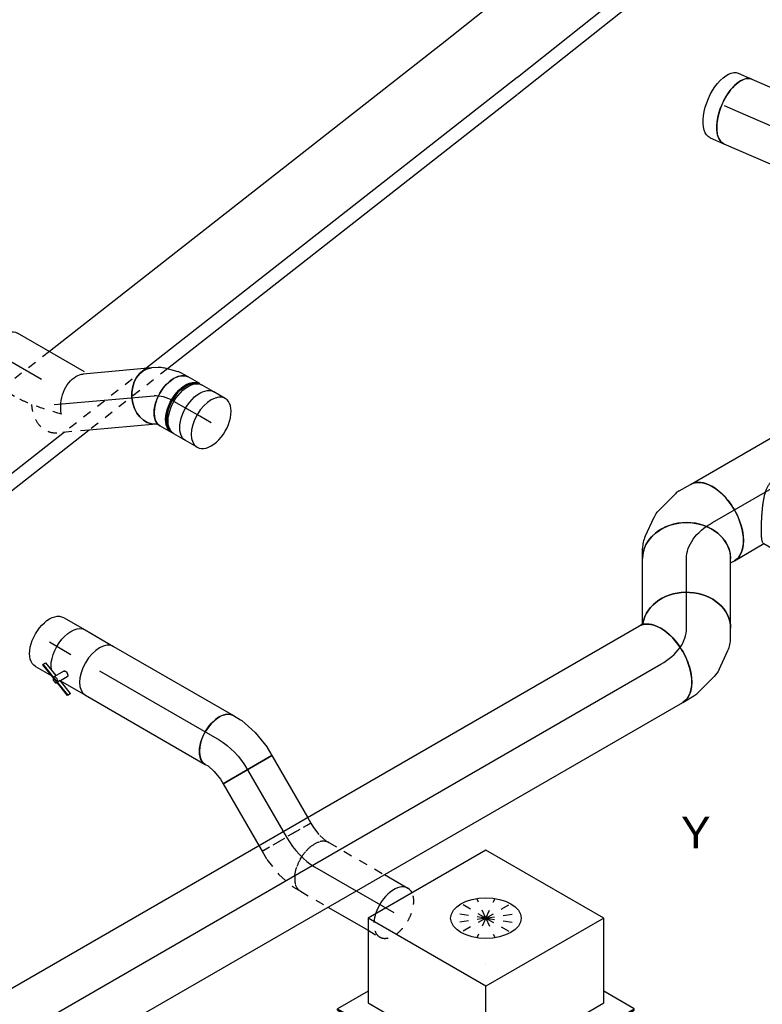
# Model space of a CAD drawing. Extents: x -257677 to 221252, y -185516 to 120782.
# Tile 32 of 171: x -85579 to -83471, y -2069 to 726. Entities that reach past the tile are written whole.
import ezdxf
from ezdxf.enums import TextEntityAlignment as Align
from ezdxf.lldxf.tags import DXFTag

# ---------------------------------------------------------------- set-up
doc = ezdxf.new("R2010")
doc.units = 0
doc.header["$LTSCALE"] = 50
doc.linetypes.add('STREEPJES', pattern=[0.1, 0.05, -0.05])
doc.layers.get('0').update_dxf_attribs({"linetype": 'CONTINUOUS'})
for name, color, linetype in [('EL6131--', 2, 'CONTINUOUS'), ('EM6131--', 1, 'CONTINUOUS'), ('WL570---_RETOUR', 112, 'CONTINUOUS'), ('WL570---_RETOUR_HL', 8, 'CONTINUOUS'), ('WL570---_RETOUR_RST', 2, 'CONTINUOUS'), ('WL570---_RETOUR_RST_HL', 1, 'CONTINUOUS'), ('WL570---_TOEVOER', 3, 'CONTINUOUS'), ('WL570---_TOEVOER_HL', 8, 'CONTINUOUS'), ('WM570---_RETOUR_PR', 1, 'CONTINUOUS'), ('WM570---_RETOUR_RST_PR', 1, 'CONTINUOUS'), ('WM570---_TOEVOER_PR', 1, 'CONTINUOUS')]:
    doc.layers.add(name, color=color, linetype=linetype)
doc.styles.add('BURO-018', font='ARIAL.TTF', dxfattribs={"height": 63})
tags = doc.linetypes.add('CENTER2', pattern=[28.575, 19.05, -3.175, 3.175, -3.175]).pattern_tags.tags
tags[10:11] = [DXFTag(74, 4), DXFTag(75, 0), DXFTag(340, '0'), DXFTag(46, 1.0), DXFTag(50, 0.0), DXFTag(44, 0.0), DXFTag(45, 0.0)]
tags[8:9] = [DXFTag(74, 4), DXFTag(75, 0), DXFTag(340, '0'), DXFTag(46, 1.0), DXFTag(50, 0.0), DXFTag(44, 0.0), DXFTag(45, 0.0)]
tags[6:7] = [DXFTag(74, 4), DXFTag(75, 0), DXFTag(340, '0'), DXFTag(46, 1.0), DXFTag(50, 0.0), DXFTag(44, 0.0), DXFTag(45, 0.0)]
tags[4:5] = [DXFTag(74, 4), DXFTag(75, 0), DXFTag(340, '0'), DXFTag(46, 1.0), DXFTag(50, 0.0), DXFTag(44, 0.0), DXFTag(45, 0.0)]

# ---------------------------------------------------------------- blocks, each defined once
blk = doc.blocks.new('*U1792')
at = {"color": 0, "ltscale": 10}
for p, q in [((0, 80, 5458.7), (37.7, 80, 5458.7)), ((0, -80, 5458.7), (37.7, -80, 5458.7))]:
    blk.add_line(p, q, dxfattribs=at)
for start_param, end_param in [(0, 3.141593), (3.141593, 6.283185)]:
    blk.add_ellipse((0, 0, 5458.7), major_axis=(0, 80), ratio=0.57735, start_param=start_param, end_param=end_param, dxfattribs=at)
at = {"color": 0, "ltscale": 10, "extrusion": (1.38778e-17, 8.01234e-18, -1)}
blk.add_ellipse((37.7, 0, 5458.7), major_axis=(0, 80), ratio=0.57735, start_param=0, end_param=3.141593, dxfattribs=at)
at = {"layer": 'WL570---_RETOUR_HL', "linetype": 'CENTER2'}
blk.add_line((0, 0, 5458.7), (37.7, 0, 5458.7), dxfattribs=at)
at = {"layer": 'WM570---_RETOUR_PR', "color": 1, "style": 'BURO-018'}
blk.add_attdef('POSNR', text='', height=90, dxfattribs=at).set_placement((0, 0), align=Align.MIDDLE)
blk = doc.blocks.new('*U1793')
at = {"color": 0, "ltscale": 10}
for p, q in [((-42.2, 80, 5515.2), (-4.1, 80, 5515.2)), ((4.1, 80, 5515.2), (42.2, 80, 5515.2)), ((-42.2, -80, 5515.2), (-4.1, -80, 5515.2)), ((4.1, -80, 5515.2), (42.2, -80, 5515.2))]:
    blk.add_line(p, q, dxfattribs=at)
at = {"color": 0, "ltscale": 10, "extrusion": (-1.38778e-17, -8.01234e-18, -1)}
for centre, major_axis, start_param, end_param in [((-42.2, 0, 5515.2), (0, 80), 0, 3.141593), ((-4.1, 0, 5515.2), (0, 80), 0, 3.141593), ((4.1, 0, 5515.2), (0, 80), 0, 3.230096), ((4.1, 0, 5515.2), (0, 80), 6.194681, 6.280044), ((4.1, 0, 5515.2), (0, 76), 0.198548, 2.943045), ((42.2, 0, 5515.2), (0, 80), 0, 3.141593)]:
    blk.add_ellipse(centre, major_axis=major_axis, ratio=0.57735, start_param=start_param, end_param=end_param, dxfattribs=at)
at = {"layer": 'WL570---_RETOUR_HL', "linetype": 'CENTER2'}
blk.add_line((-42.2, 0, 5515.2), (42.2, 0, 5515.2), dxfattribs=at)
at = {"layer": 'WM570---_RETOUR_PR', "color": 1, "style": 'BURO-018'}
blk.add_attdef('POSNR', text='', height=90, dxfattribs=at).set_placement((0, 0), align=Align.MIDDLE)
blk = doc.blocks.new('*U1794')
at = {"color": 0, "ltscale": 10}
for p, q in [((-58.7, 76, 5569.8), (-66.9, 76, 5569.8)), ((-35, 80, 5569.8), (-28.3, 80, 5569.8)), ((-28.3, 80, 5569.8), (-24.5, 81, 5569.8)), ((-24.5, 81, 5569.8), (-23.4, 81.3, 5569.8)), ((52, -61.2, 5569.8), (67.6, -50.3, 5569.8)), ((-58.7, -76, 5569.8), (-66.9, -76, 5569.8)), ((-35, -80, 5569.8), (-11.7, -80, 5569.8)), ((-3, -78.8, 5569.8), (37.6, -68, 5569.8))]:
    blk.add_line(p, q, dxfattribs=at)
at = {"color": 0, "ltscale": 10, "extrusion": (2.03185e-17, 7.58296e-17, -1)}
for centre, major_axis, ratio, start_param, end_param in [((21.6, 15.2, 5569.8), (-46, 65.4), 0.788675, 0.020064, 3.141593), ((11, 7.7, 5569.8), (34.1, -73), 0.750739, 6.150885, 6.415485)]:
    blk.add_ellipse(centre, major_axis=major_axis, ratio=ratio, start_param=start_param, end_param=end_param, dxfattribs=at)
at = {"color": 0, "ltscale": 10}
for centre, major_axis, ratio, start_param, end_param in [((-73.2, 0, 5569.8), (0, 76), 0.57735, 3.34014, 6.084638), ((-35, 0, 5569.8), (0, 80), 0.57735, 3.141593, 6.283185), ((-17.8, 0, 5569.8), (10.5, -79.7), 0.646887, 6.198226, 6.368145)]:
    blk.add_ellipse(centre, major_axis=major_axis, ratio=ratio, start_param=start_param, end_param=end_param, dxfattribs=at)
at = {"layer": 'WL570---_RETOUR_HL', "linetype": 'CENTER2'}
blk.add_ellipse((-100.4, 113.2, 5569.8), major_axis=(138.7, -80.1), ratio=0.57735, start_param=5.497787, end_param=6.021386, dxfattribs=at)
at = {"layer": 'WM570---_RETOUR_PR', "color": 1, "style": 'BURO-018'}
blk.add_attdef('POSNR', text='', height=90, dxfattribs=at).set_placement((0, 0), align=Align.MIDDLE)
blk = doc.blocks.new('*U1795')
at = {"color": 0, "ltscale": 10}
for p, q in [((1.2, 80, 5603.6), (191.6, 80, 5603.6)), ((0, -80, 5603.6), (194.7, -80, 5603.6))]:
    blk.add_line(p, q, dxfattribs=at)
at = {"color": 8, "linetype": 'STREEPJES', "ltscale": 10}
blk.add_line((191.6, 80, 5603.6), (284.4, 80, 5603.6), dxfattribs=at)
at = {"color": 0, "ltscale": 10}
blk.add_ellipse((0, 0, 5603.6), major_axis=(0, 80), ratio=0.788675, start_param=3.141593, end_param=6.263121, dxfattribs=at)
at = {"color": 8, "linetype": 'STREEPJES', "ltscale": 10, "extrusion": (7.1583e-17, 2.14725e-17, -1)}
blk.add_ellipse((284.4, 0, 5603.6), major_axis=(0, 80), ratio=0.788675, start_param=0, end_param=1.654824, dxfattribs=at)
at = {"layer": 'WL570---_RETOUR_HL', "linetype": 'CENTER2'}
blk.add_line((0, 0, 5603.6), (284.4, 0, 5603.6), dxfattribs=at)
at = {"layer": 'WM570---_RETOUR_PR', "color": 1, "style": 'BURO-018'}
blk.add_attdef('POSNR', text='', height=90, dxfattribs=at).set_placement((0, 0), align=Align.MIDDLE)
blk = doc.blocks.new('*U1796')
at = {"color": 0, "ltscale": 10}
for p, q in [((15.9, 115.4, 5961.6), (46.9, 140.3, 5961.6)), ((-23.7, -121.7, 5961.6), (147.1, 15.6, 5961.6))]:
    blk.add_line(p, q, dxfattribs=at)
at = {"color": 8, "linetype": 'STREEPJES', "ltscale": 10}
blk.add_line((-17.6, 88.5, 5961.6), (15.9, 115.4, 5961.6), dxfattribs=at)
at = {"color": 0, "ltscale": 10, "extrusion": (1.1593e-17, -1.23584e-16, -1)}
for centre, major_axis, ratio, start_param, end_param in [((97, 78, 5961.6), (-50.1, 62.4), 0.57735, 0, 3.141593), ((-101.8, -81.8, 5961.6), (68.2, -45.4), 0.697902, 4.14425, 5.715047), ((-101.8, -81.8, 5961.6), (68.2, -45.4), 0.697902, 5.715047, 6.065926)]:
    blk.add_ellipse(centre, major_axis=major_axis, ratio=ratio, start_param=start_param, end_param=end_param, dxfattribs=at)
at = {"color": 8, "linetype": 'STREEPJES', "ltscale": 10, "extrusion": (1.1593e-17, -1.23584e-16, -1)}
blk.add_ellipse((-101.8, -81.8, 5961.6), major_axis=(123.9, 186.1), ratio=0.201906, start_param=4.929648, end_param=5.715047, dxfattribs=at)
at = {"layer": 'WL570---_RETOUR_HL', "linetype": 'CENTER2'}
blk.add_line((0, 0, 5961.6), (97, 78, 5961.6), dxfattribs=at)
at = {"layer": 'WM570---_RETOUR_PR', "color": 1, "style": 'BURO-018'}
blk.add_attdef('POSNR', text='', height=90, dxfattribs=at).set_placement((0, 0), align=Align.MIDDLE)
blk = doc.blocks.new('*U1885')
at = {"color": 0, "ltscale": 10}
for p, q in [((0, 100, 6587.8), (373.8, 100, 6587.8)), ((0, -100, 6587.8), (361.1, -100, 6587.8))]:
    blk.add_line(p, q, dxfattribs=at)
at = {"color": 0, "ltscale": 10, "extrusion": (-1.32082e-16, 1.24117e-16, -1)}
blk.add_ellipse((0, 0, 6587.8), major_axis=(0, -100), ratio=0.491713, start_param=0, end_param=3.141593, dxfattribs=at)
at = {"layer": 'WL570---_RETOUR_HL', "linetype": 'CENTER2'}
blk.add_line((0, 0, 6587.8), (373.8, 0, 6587.8), dxfattribs=at)
at = {"layer": 'WM570---_RETOUR_PR', "color": 1, "style": 'BURO-018'}
blk.add_attdef('POSNR', text='', height=90, dxfattribs=at).set_placement((0, 0), align=Align.MIDDLE)
blk = doc.blocks.new('*U1886')
at = {"color": 0, "ltscale": 10}
for p, q in [((0, 100, 6611.7), (42.2, 100, 6611.7)), ((0, -100, 6611.7), (42.2, -100, 6611.7))]:
    blk.add_line(p, q, dxfattribs=at)
at = {"color": 0, "ltscale": 10, "extrusion": (-1.32082e-16, 1.24117e-16, -1)}
blk.add_ellipse((0, 0, 6611.7), major_axis=(0, -100), ratio=0.491713, start_param=0, end_param=3.141593, dxfattribs=at)
at = {"color": 0, "ltscale": 10}
blk.add_ellipse((42.2, 0, 6611.7), major_axis=(0, -100), ratio=0.491713, start_param=3.141593, end_param=6.283185, dxfattribs=at)
at = {"layer": 'WL570---_RETOUR_HL', "linetype": 'CENTER2'}
blk.add_line((0, 0, 6611.7), (42.2, 0, 6611.7), dxfattribs=at)
at = {"layer": 'WM570---_RETOUR_PR', "color": 1, "style": 'BURO-018'}
blk.add_attdef('POSNR', text='', height=90, dxfattribs=at).set_placement((0, 0), align=Align.MIDDLE)
blk = doc.blocks.new('*U1888')
at = {"color": 8, "linetype": 'STREEPJES', "ltscale": 10}
for p, q in [((0, 80, 3988.4), (182.3, 80, 3988.4)), ((0, -80, 3988.4), (89.9, -80, 3988.4)), ((221.2, -80, 3988.4), (259.5, -80, 3988.4))]:
    blk.add_line(p, q, dxfattribs=at)
at = {"color": 0, "ltscale": 10}
for p, q in [((182.3, 80, 3988.4), (259.5, 80, 3988.4)), ((89.9, -80, 3988.4), (221.2, -80, 3988.4))]:
    blk.add_line(p, q, dxfattribs=at)
at = {"color": 8, "linetype": 'STREEPJES', "ltscale": 10, "extrusion": (1.38778e-17, -1.20185e-16, -1)}
blk.add_ellipse((0, 0, 3988.4), major_axis=(0, -80), ratio=0.57735, start_param=0, end_param=3.141593, dxfattribs=at)
at = {"color": 0, "ltscale": 10}
for start_param, end_param in [(3.141593, 5.07704), (2.776942, 3.141593)]:
    blk.add_ellipse((259.5, 0, 3988.4), major_axis=(0, -80), ratio=0.57735, start_param=start_param, end_param=end_param, dxfattribs=at)
at = {"color": 8, "linetype": 'STREEPJES', "ltscale": 10}
for start_param, end_param in [(0, 2.776942), (5.07704, 6.283185)]:
    blk.add_ellipse((259.5, 0, 3988.4), major_axis=(0, -80), ratio=0.57735, start_param=start_param, end_param=end_param, dxfattribs=at)
at = {"layer": 'WL570---_RETOUR_HL', "linetype": 'CENTER2'}
blk.add_line((0, 0, 3988.4), (259.5, 0, 3988.4), dxfattribs=at)
at = {"layer": 'WM570---_RETOUR_PR', "color": 1, "style": 'BURO-018'}
blk.add_attdef('POSNR', text='', height=90, dxfattribs=at).set_placement((0, 0), align=Align.MIDDLE)
blk = doc.blocks.new('*U1889')
at = {"color": 8, "linetype": 'STREEPJES', "ltscale": 10}
for p, q in [((-51.4, 80, 4026.7), (-23.4, 84.3, 4026.7)), ((-23.4, 84.3, 4026.7), (-1, 91.8, 4026.7)), ((-1, 91.8, 4026.7), (6.9, 96.3, 4026.7)), ((-66.3, 80, 4026.7), (-51.4, 80, 4026.7)), ((-66.3, -80, 4026.7), (-66.3, 80, 4026.7)), ((15, -71.5, 4026.7), (63, -55.5, 4026.7)), ((66.7, -53.9, 4026.7), (86.9, -42.2, 4026.7)), ((-66.3, -80, 4026.7), (-39.1, -80, 4026.7)), ((-39, -80, 4026.7), (-39.1, -80, 4026.7)), ((-39, -80, 4026.7), (13.7, -71.8, 4026.7)), ((13.7, -71.8, 4026.7), (15, -71.5, 4026.7))]:
    blk.add_line(p, q, dxfattribs=at)
blk.add_ellipse((46.9, 27.1, 4026.7), major_axis=(40, -69.3), ratio=0.57735, start_param=3.141593, end_param=6.283185, dxfattribs=at)
at = {"color": 8, "linetype": 'STREEPJES', "ltscale": 10, "extrusion": (-2.4037e-17, 1.38778e-17, -1)}
blk.add_ellipse((32, 18.5, 4026.7), major_axis=(32.9, -73.2), ratio=0.497511, start_param=6.232846, end_param=6.333525, dxfattribs=at)
at = {"layer": 'WL570---_RETOUR_HL', "linetype": 'CENTER2'}
blk.add_ellipse((-66.3, 92.4, 4026.7), major_axis=(-160.1, 0), ratio=0.57735, start_param=1.570796, end_param=2.356194, dxfattribs=at)
at = {"layer": 'WM570---_RETOUR_PR', "color": 1, "style": 'BURO-018'}
blk.add_attdef('POSNR', text='', height=90, dxfattribs=at).set_placement((0, 0), align=Align.MIDDLE)
blk = doc.blocks.new('*U1890')
at = {"color": 0, "ltscale": 10}
for p, q in [((0, 80, 4342.5), (392.5, 80, 4342.5)), ((0, -80, 4342.5), (392.5, -80, 4342.5))]:
    blk.add_line(p, q, dxfattribs=at)
blk.add_ellipse((392.5, 0, 4342.5), major_axis=(0, -80), ratio=0.57735, start_param=3.141593, end_param=6.283185, dxfattribs=at)
at = {"layer": 'WL570---_RETOUR_HL', "linetype": 'CENTER2'}
blk.add_line((0, 0, 4342.5), (392.5, 0, 4342.5), dxfattribs=at)
at = {"layer": 'WM570---_RETOUR_PR', "color": 1, "style": 'BURO-018'}
blk.add_attdef('POSNR', text='', height=90, dxfattribs=at).set_placement((0, 0), align=Align.MIDDLE)
blk = doc.blocks.new('*U1891')
at = {"color": 2, "ltscale": 10}
for p, q in [((-46.7, 80, 4375.6), (46.7, 80, 4375.6)), ((-40.5, -51.1, 4375.6), (-57.3, -80.1, 4375.6)), ((-101.2, -65.4, 4375.6), (-101.1, -63.8, 4375.6)), ((-40.5, -89, 4375.6), (-101.2, -65.4, 4375.6)), ((-101.1, -63.8, 4375.6), (-96.7, -56.3, 4375.6)), ((-40.3, -87.4, 4375.6), (-101.1, -63.8, 4375.6)), ((-53.2, -73.1, 4375.6), (-96.7, -56.3, 4375.6)), ((-36, -79.8, 4375.6), (-40.3, -87.4, 4375.6)), ((7.6, -96.7, 4375.6), (-36, -79.8, 4375.6)), ((-24.3, -61.1, 4375.6), (-35.2, -80, 4375.6)), ((-35.2, -80, 4375.6), (46.7, -80, 4375.6)), ((-40.4, -89, 4375.6), (-40.7, -89.6, 4375.6)), ((-40.3, -87.4, 4375.6), (-40.5, -89, 4375.6)), ((3.1, -105.9, 4375.6), (-40.5, -89, 4375.6)), ((3.3, -104.3, 4375.6), (-40.3, -87.4, 4375.6)), ((7.5, -98.4, 4375.6), (3.1, -105.9, 4375.6)), ((3.1, -105.9, 4375.6), (3.3, -104.3, 4375.6)), ((3.3, -104.3, 4375.6), (7.6, -96.7, 4375.6)), ((7.6, -96.7, 4375.6), (7.5, -98.4, 4375.6))]:
    blk.add_line(p, q, dxfattribs=at)
at = {"color": 2, "ltscale": 10, "extrusion": (1.23904e-16, 7.43708e-18, -1)}
blk.add_ellipse((-46.7, 0, 4375.6), major_axis=(0, -80), ratio=0.57735, start_param=0.616085, end_param=3.141593, dxfattribs=at)
at = {"color": 2, "ltscale": 10}
for centre, major_axis, start_param, end_param in [((46.7, 0, 4375.6), (0, -80), 3.141593, 6.283185), ((-49, -84.9, 4375.6), (-8.26, 4.77), 0, 3.141593), ((-49, -84.9, 4375.6), (-8.26, 4.77), 3.141593, 6.283185)]:
    blk.add_ellipse(centre, major_axis=major_axis, ratio=0.57735, start_param=start_param, end_param=end_param, dxfattribs=at)
blk.add_spline([(-40.5, -51.1, 4375.6), (-40, -50.7, 4375.6), (-39.5, -50.3, 4375.6), (-39, -50, 4375.6), (-38.3, -49.7, 4375.6), (-37.6, -49.5, 4375.6), (-36.9, -49.4, 4375.6), (-36.1, -49.4, 4375.6), (-35.3, -49.5, 4375.6), (-34.5, -49.6, 4375.6), (-33.6, -49.8, 4375.6), (-32.8, -50.1, 4375.6), (-31.9, -50.5, 4375.6), (-31, -50.9, 4375.6), (-30.2, -51.3, 4375.6), (-29.4, -51.9, 4375.6), (-28.6, -52.4, 4375.6), (-27.9, -53, 4375.6), (-27.2, -53.7, 4375.6), (-26.5, -54.3, 4375.6), (-25.9, -55, 4375.6), (-25.4, -55.7, 4375.6), (-25, -56.4, 4375.6), (-24.6, -57.1, 4375.6), (-24.3, -57.7, 4375.6), (-24.1, -58.4, 4375.6), (-23.9, -59, 4375.6), (-23.9, -59.6, 4375.6), (-23.9, -60.2, 4375.6), (-24.1, -60.7, 4375.6), (-24.3, -61.1, 4375.6)], degree=3, dxfattribs=at)
at = {"layer": 'WL570---_RETOUR', "color": 1, "style": 'BURO-018'}
blk.add_attdef('I', text='', height=90, dxfattribs=at).set_placement((0, 0), align=Align.MIDDLE)
at = {"layer": 'WM570---_RETOUR_PR', "color": 1, "style": 'BURO-018'}
blk.add_attdef('POSNR', text='', height=90, dxfattribs=at).set_placement((0, 0), align=Align.MIDDLE)
blk = doc.blocks.new('*U1892')
at = {"color": 0, "ltscale": 10}
for p, q in [((0, 80, 4458.5), (70.4, 80, 4458.5)), ((0, -80, 4458.5), (53.5, -80, 4458.5))]:
    blk.add_line(p, q, dxfattribs=at)
at = {"color": 0, "ltscale": 10, "extrusion": (1.38778e-17, -1.20185e-16, -1)}
blk.add_ellipse((0, 0, 4458.5), major_axis=(0, -80), ratio=0.57735, start_param=0, end_param=3.141593, dxfattribs=at)
at = {"layer": 'WL570---_RETOUR_HL', "linetype": 'CENTER2'}
blk.add_line((0, 0, 4458.5), (70.4, 0, 4458.5), dxfattribs=at)
at = {"layer": 'WM570---_RETOUR_PR', "color": 1, "style": 'BURO-018'}
blk.add_attdef('POSNR', text='', height=90, dxfattribs=at).set_placement((0, 0), align=Align.MIDDLE)
blk = doc.blocks.new('*U1893')
at = {"color": 0, "ltscale": 10}
for p, q in [((-54.1, 80, 4026.7), (-30.8, 80, 4026.7)), ((-26.8, 79.6, 4026.7), (22.8, 69.4, 4026.7)), ((24, 69.1, 4026.7), (22.8, 69.4, 4026.7)), ((24, 69.1, 4026.7), (73.8, 49.8, 4026.7)), ((97.4, 36.1, 4026.7), (17.4, -102.4, 4026.7)), ((73.8, 49.8, 4026.7), (73.9, 49.7, 4026.7)), ((73.9, 49.7, 4026.7), (97.4, 36.1, 4026.7)), ((-54.1, -80, 4026.7), (-45, -80, 4026.7)), ((-45, -80, 4026.7), (-21.9, -84.7, 4026.7)), ((-21.9, -84.7, 4026.7), (4.5, -95, 4026.7)), ((4.5, -95, 4026.7), (17.4, -102.4, 4026.7))]:
    blk.add_line(p, q, dxfattribs=at)
at = {"color": 0, "ltscale": 10, "extrusion": (9.61481e-17, 5.55112e-17, -1)}
for centre, major_axis, ratio, start_param, end_param in [((-54.1, 0, 4026.7), (0, -80), 0.57735, 0, 3.141593), ((-36.9, 0, 4026.7), (8.1, 79.9), 0.497511, 6.232846, 6.333525)]:
    blk.add_ellipse(centre, major_axis=major_axis, ratio=ratio, start_param=start_param, end_param=end_param, dxfattribs=at)
at = {"layer": 'WL570---_RETOUR_HL', "linetype": 'CENTER2', "extrusion": (9.61481e-17, 5.55112e-17, -1)}
blk.add_ellipse((11.2, -113.2, 4026.7), major_axis=(-138.6, 80), ratio=0.57735, start_param=0.785398, end_param=1.570796, dxfattribs=at)
at = {"layer": 'WM570---_RETOUR_PR', "color": 1, "style": 'BURO-018'}
blk.add_attdef('POSNR', text='', height=90, dxfattribs=at).set_placement((0, 0), align=Align.MIDDLE)
blk = doc.blocks.new('*U1894')
at = {"color": 0, "ltscale": 10}
for p, q in [((0, 80, 4026.7), (202, 80, 4026.7)), ((0, -80, 4026.7), (0, 80, 4026.7)), ((0, -80, 4026.7), (202, -80, 4026.7))]:
    blk.add_line(p, q, dxfattribs=at)
at = {"color": 8, "linetype": 'STREEPJES', "ltscale": 10}
for p, q in [((202, 80, 4026.7), (221, 80, 4026.7)), ((221, 80, 4026.7), (221, -80, 4026.7)), ((202, -80, 4026.7), (221, -80, 4026.7))]:
    blk.add_line(p, q, dxfattribs=at)
at = {"layer": 'WL570---_RETOUR_HL', "linetype": 'CENTER2'}
blk.add_line((0, 0, 4026.7), (221, 0, 4026.7), dxfattribs=at)
at = {"layer": 'WM570---_RETOUR_PR', "color": 1, "style": 'BURO-018'}
blk.add_attdef('POSNR', text='', height=90, dxfattribs=at).set_placement((0, 0), align=Align.MIDDLE)
blk = doc.blocks.new('*U1895')
at = {"color": 0, "ltscale": 10}
for p, q in [((-84.6, 125, 4524.2), (-74.2, 125, 4524.2)), ((-74.2, 125, 4524.2), (-70.1, 126.1, 4524.2)), ((123.9, -35.4, 4524.2), (138.2, -10.7, 4524.2)), ((51.4, -95.7, 4524.2), (100.1, -61.5, 4524.2)), ((-34.5, -123.2, 4524.2), (28.8, -106.2, 4524.2)), ((-84.6, -125, 4524.2), (-48.2, -125, 4524.2))]:
    blk.add_line(p, q, dxfattribs=at)
at = {"color": 0, "ltscale": 10, "extrusion": (-3.41963e-17, 8.3842e-17, -1)}
for centre, major_axis, ratio, start_param, end_param in [((29.9, 51.8, 4524.2), (-108.3, 62.5), 0.816497, 0.140779, 3.141593), ((-12.7, 12.1, 4524.2), (53.3, -114), 0.750739, 6.150885, 6.415485)]:
    blk.add_ellipse(centre, major_axis=major_axis, ratio=ratio, start_param=start_param, end_param=end_param, dxfattribs=at)
at = {"color": 0, "ltscale": 10}
for centre, major_axis, ratio, start_param, end_param in [((-84.6, 0, 4524.2), (0, 125), 0.57735, 3.141593, 6.283185), ((20.4, 35.3, 4524.2), (-93, 85.1), 0.803023, 2.966153, 3.317032), ((-57.7, 0, 4524.2), (16.4, -124.5), 0.646887, 6.198226, 6.368145)]:
    blk.add_ellipse(centre, major_axis=major_axis, ratio=ratio, start_param=start_param, end_param=end_param, dxfattribs=at)
at = {"layer": 'WL570---_TOEVOER_HL', "linetype": 'CENTER2'}
blk.add_ellipse((-186.7, 176.9, 4524.2), major_axis=(216.6, -125.1), ratio=0.57735, start_param=5.497787, end_param=6.283185, dxfattribs=at)
at = {"layer": 'WM570---_TOEVOER_PR', "color": 1, "style": 'BURO-018'}
blk.add_attdef('POSNR', text='', height=90, dxfattribs=at).set_placement((0, 0), align=Align.MIDDLE)
blk = doc.blocks.new('*U1896')
at = {"color": 0, "ltscale": 10}
for p, q in [((0, 125, 855.7), (5103.4, 125, 855.7)), ((0, -125, 855.7), (5103.4, -125, 855.7))]:
    blk.add_line(p, q, dxfattribs=at)
at = {"color": 0, "ltscale": 10, "extrusion": (-3.41963e-17, 8.3842e-17, -1)}
blk.add_ellipse((5103.4, 0, 855.7), major_axis=(0, 125), ratio=0.57735, start_param=0, end_param=3.141593, dxfattribs=at)
at = {"layer": 'WL570---_TOEVOER_HL', "linetype": 'CENTER2'}
blk.add_line((0, 0, 855.7), (5103.4, 0, 855.7), dxfattribs=at)
at = {"layer": 'WM570---_TOEVOER_PR', "color": 1, "style": 'BURO-018'}
blk.add_attdef('POSNR', text='', height=90, dxfattribs=at).set_placement((0, 0), align=Align.MIDDLE)
blk = doc.blocks.new('*U1897')
at = {"color": 0, "ltscale": 10}
for p, q in [((13.1, 125, 4608.8), (197.8, 125, 4608.8)), ((0, -125, 4608.8), (197.8, -125, 4608.8))]:
    blk.add_line(p, q, dxfattribs=at)
blk.add_ellipse((0, 0, 4608.8), major_axis=(0, 125), ratio=0.816497, start_param=3.141593, end_param=6.142406, dxfattribs=at)
at = {"color": 0, "ltscale": 10, "extrusion": (-1.65249e-32, -8.11156e-17, -1)}
blk.add_ellipse((197.8, 0, 4608.8), major_axis=(0, 125), ratio=0.816497, start_param=0, end_param=3.141593, dxfattribs=at)
at = {"layer": 'WL570---_TOEVOER_HL', "linetype": 'CENTER2'}
blk.add_line((0, 0, 4608.8), (197.8, 0, 4608.8), dxfattribs=at)
at = {"layer": 'WM570---_TOEVOER_PR', "color": 1, "style": 'BURO-018'}
blk.add_attdef('POSNR', text='', height=90, dxfattribs=at).set_placement((0, 0), align=Align.MIDDLE)
blk = doc.blocks.new('*U1898')
at = {"color": 0, "ltscale": 10}
for p, q in [((-59.8, 125, 4973.1), (-31.3, 125, 4973.1)), ((3.2, 117.4, 4973.1), (57.2, 92.3, 4973.1)), ((77.6, 78.1, 4973.1), (124, 31.7, 4973.1)), ((132.4, 20.8, 4973.1), (150.5, -10.8, 4973.1)), ((-72.9, -125, 4973.1), (-71.2, -126.7, 4973.1)), ((-71.2, -126.7, 4973.1), (-66, -135.8, 4973.1))]:
    blk.add_line(p, q, dxfattribs=at)
for centre, major_axis, ratio, start_param, end_param in [((-59.8, 0, 4973.1), (0, 125), 0.816497, 3.141593, 6.283185), ((-40.8, 0, 4973.1), (-27.2, -123.1), 0.803023, 2.966153, 3.317032), ((28.9, -50, 4973.1), (99.7, 76.5), 0.646887, 6.198226, 6.368145)]:
    blk.add_ellipse(centre, major_axis=major_axis, ratio=ratio, start_param=start_param, end_param=end_param, dxfattribs=at)
at = {"color": 0, "ltscale": 10, "extrusion": (6.16298e-33, -8.11156e-17, -1)}
blk.add_ellipse((-4.1, -17, 4973.1), major_axis=(72.1, 103.1), ratio=0.750739, start_param=6.150885, end_param=6.415485, dxfattribs=at)
at = {"color": 0, "ltscale": 10, "extrusion": (7.39557e-32, -8.11156e-17, -1)}
blk.add_ellipse((42.3, -73.3, 4973.1), major_axis=(108.3, 62.5), ratio=0.57735, start_param=0, end_param=3.141593, dxfattribs=at)
at = {"layer": 'WL570---_TOEVOER_HL', "linetype": 'CENTER2', "extrusion": (-1.65249e-32, -8.11156e-17, -1)}
blk.add_ellipse((-59.8, -250.1, 4973.1), major_axis=(0, -250.1), ratio=0.57735, start_param=3.141593, end_param=3.926991, dxfattribs=at)
at = {"layer": 'WM570---_TOEVOER_PR', "color": 1, "style": 'BURO-018'}
blk.add_attdef('POSNR', text='', height=90, dxfattribs=at).set_placement((0, 0), align=Align.MIDDLE)
blk = doc.blocks.new('*U2039')
at = {"color": 0, "ltscale": 10}
for p, q in [((0, 125, 5032.9), (298.7, 125, 5032.9)), ((0, -125, 5032.9), (97, -125, 5032.9))]:
    blk.add_line(p, q, dxfattribs=at)
blk.add_ellipse((0, 0, 5032.9), major_axis=(0, 125), ratio=0.57735, start_param=3.141593, end_param=6.283185, dxfattribs=at)
at = {"color": 0, "ltscale": 10, "extrusion": (-4.90704e-17, 2.83308e-17, -1)}
blk.add_ellipse((298.7, 0, 5032.9), major_axis=(0, 125), ratio=0.57735, start_param=0, end_param=2.790597, dxfattribs=at)
at = {"color": 8, "linetype": 'STREEPJES', "ltscale": 10, "extrusion": (-4.90704e-17, 2.83308e-17, -1)}
blk.add_ellipse((298.7, 0, 5032.9), major_axis=(0, 125), ratio=0.57735, start_param=2.790597, end_param=3.112176, dxfattribs=at)
at = {"layer": 'WL570---_TOEVOER_HL', "linetype": 'CENTER2'}
blk.add_line((0, 0, 5032.9), (298.7, 0, 5032.9), dxfattribs=at)
at = {"layer": 'WM570---_TOEVOER_PR', "color": 1, "style": 'BURO-018'}
blk.add_attdef('POSNR', text='', height=90, dxfattribs=at).set_placement((0, 0), align=Align.MIDDLE)
blk = doc.blocks.new('*U2106')
at = {"color": 0, "ltscale": 10}
for p, q in [((-17.9, 100, 5060), (49.2, 100, 5060)), ((71.6, 95, 5060), (79.8, 95, 5060)), ((-19.8, -100, 5060), (-15.5, -100, 5060)), ((-15.5, -100, 5060), (49.2, -100, 5060)), ((71.6, -95, 5060), (79.8, -95, 5060))]:
    blk.add_line(p, q, dxfattribs=at)
for centre, major_axis, start_param, end_param in [((49.2, 0, 5060), (0, -100), 3.141593, 6.283185), ((89.7, 0, 5060), (0, -95), 3.434174, 5.990604)]:
    blk.add_ellipse(centre, major_axis=major_axis, ratio=0.57735, start_param=start_param, end_param=end_param, dxfattribs=at)
blk.add_spline([(-19.8, -99.5, 5060), (-22, -98, 5060), (-24.5, -95.4, 5060), (-27.4, -91.9, 5060), (-30.5, -87.4, 5060), (-34, -82.1, 5060), (-37.8, -75.9, 5060), (-41.9, -68.9, 5060), (-46.2, -61.2, 5060), (-50.7, -52.9, 5060), (-55.3, -44, 5060), (-60, -34.7, 5060), (-64.7, -25.1, 5060), (-69.2, -15.1, 5060), (-73.6, -5.1, 5060), (-77.6, 5.1, 5060), (-81.1, 15.1, 5060), (-84, 25.1, 5060), (-86.1, 34.7, 5060), (-87.2, 44, 5060), (-87.1, 52.9, 5060), (-85.6, 61.2, 5060), (-82.6, 68.9, 5060), (-78.1, 75.9, 5060), (-72.1, 82.1, 5060), (-64.9, 87.4, 5060), (-56.5, 91.9, 5060), (-47.4, 95.4, 5060), (-37.7, 98, 5060), (-27.8, 99.5, 5060), (-17.9, 100, 5060)], degree=3, dxfattribs=at)
at = {"layer": 'WL570---_TOEVOER_HL', "linetype": 'CENTER2'}
blk.add_line((0, 0, 5060), (49.2, 0, 5060), dxfattribs=at)
at = {"layer": 'WM570---_TOEVOER_PR', "color": 1, "style": 'BURO-018'}
blk.add_attdef('POSNR', text='', height=90, dxfattribs=at).set_placement((0, 0), align=Align.MIDDLE)
blk = doc.blocks.new('*U2153')
at = {"color": 0, "ltscale": 10}
for p, q in [((-225.4, 278.6, 3588.1), (-345.8, 70, 3588.1)), ((160.8, 278.6, 3588.1), (-225.4, 278.6, 3588.1)), ((-32.3, -55.9, 3588.1), (-225.4, 278.6, 3588.1)), ((354, -55.9, 3588.1), (160.8, 278.6, 3588.1)), ((-430.7, 95.5, 3588.1), (-428.7, 99, 3588.1)), ((-430.7, 95.5, 3588.1), (-187.8, -325.3, 3588.1)), ((-329, 99, 3588.1), (-428.7, 99, 3588.1)), ((-428.7, 99, 3588.1), (-185.8, -321.7, 3588.1)), ((-345.8, 70, 3588.1), (-152.7, -264.5, 3588.1)), ((-152.7, -264.5, 3588.1), (-32.3, -55.9, 3588.1)), ((354, -55.9, 3588.1), (-32.3, -55.9, 3588.1)), ((233.5, -264.5, 3588.1), (354, -55.9, 3588.1)), ((300.1, -321.7, 3588.1), (250.3, -235.5, 3588.1)), ((-152.7, -264.5, 3588.1), (233.5, -264.5, 3588.1)), ((-185.8, -321.7, 3588.1), (-187.8, -325.3, 3588.1)), ((-187.8, -325.3, 3588.1), (298, -325.3, 3588.1)), ((-185.8, -321.7, 3588.1), (300.1, -321.7, 3588.1)), ((298, -325.3, 3588.1), (300.1, -321.7, 3588.1))]:
    blk.add_line(p, q, dxfattribs=at)
at = {"color": 8, "linetype": 'STREEPJES', "ltscale": 10}
for q in [(-11.9, 172.6, 3588.1), (23.5, 182.1, 3588.1), (69.8, 172.6, 3588.1), (-26.8, 146.7, 3588.1), (114.6, 146.7, 3588.1), (-17.4, 111.4, 3588.1), (14, 76, 3588.1), (58.8, 50.1, 3588.1), (105.1, 40.7, 3588.1), (140.5, 50.1, 3588.1), (155.4, 76, 3588.1), (145.9, 111.4, 3588.1)]:
    blk.add_line((64.3, 111.4, 3588.1), q, dxfattribs=at)
at = {"color": 0, "ltscale": 10}
blk.add_ellipse((64.3, 111.4, 3588.1), major_axis=(86.6, -50), ratio=0.57735, dxfattribs=at)
at = {"layer": 'WL570---_RETOUR_RST_HL', "linetype": 'CENTER2'}
blk.add_circle((0, 0, 3588.1), 0.075, dxfattribs=at)
at = {"layer": 'WL570---_RETOUR_RST', "color": 1, "style": 'BURO-018'}
for tag in ['MC', 'Q']:
    blk.add_attdef(tag, text='', height=90, dxfattribs=at).set_placement((0, 0), align=Align.MIDDLE)
at = {"layer": 'WM570---_RETOUR_RST_PR', "color": 1, "style": 'BURO-018'}
blk.add_attdef('POSNR', text='', height=90, dxfattribs=at).set_placement((0, 0), align=Align.MIDDLE)
blk = doc.blocks.new('*U2199')
at = {"color": 0, "ltscale": 10}
for p, q in [((-41.9, 122.7, 7222.4), (1219.2, 122.7, 7222.4)), ((1501.2, 122.7, 7222.4), (2227.6, 122.7, 7222.4)), ((-72.1, 84.1, 7222.4), (1266.7, 84.1, 7222.4)), ((1560.7, 84.1, 7222.4), (2197.4, 84.1, 7222.4)), ((41.9, -122.7, 7222.4), (1452.8, -122.7, 7222.4)), ((1625.3, -122.7, 7222.4), (2311.4, -122.7, 7222.4))]:
    blk.add_line(p, q, dxfattribs=at)
at = {"color": 0, "linetype": 'STREEPJES', "ltscale": 10}
for p, q in [((1219.2, 122.7, 7222.4), (1501.2, 122.7, 7222.4)), ((1266.7, 84.1, 7222.4), (1560.7, 84.1, 7222.4)), ((1452.8, -122.7, 7222.4), (1625.3, -122.7, 7222.4))]:
    blk.add_line(p, q, dxfattribs=at)
at = {"layer": 'EM6131--', "color": 1, "style": 'BURO-018'}
blk.add_attdef('POSNR', text='', height=90, dxfattribs=at).set_placement((0, 0), align=Align.MIDDLE)
blk = doc.blocks.new('*U2200')
at = {"color": 0, "linetype": 'STREEPJES', "ltscale": 10}
for p, q in [((-41.8, 123, 9514.3), (174.6, 123, 9514.3)), ((-72.3, 84.7, 9514.3), (185.4, 84.7, 9514.3)), ((99.5, -123, 9514.3), (264.8, -123, 9514.3))]:
    blk.add_line(p, q, dxfattribs=at)
at = {"color": 0, "ltscale": 10}
for p, q in [((174.6, 123, 9514.3), (2561.6, 123, 9514.3)), ((185.4, 84.7, 9514.3), (2531.1, 84.7, 9514.3)), ((41.8, -123, 9514.3), (99.5, -123, 9514.3)), ((264.8, -123, 9514.3), (2645.1, -123, 9514.3))]:
    blk.add_line(p, q, dxfattribs=at)
at = {"layer": 'EM6131--', "color": 1, "style": 'BURO-018'}
blk.add_attdef('POSNR', text='', height=90, dxfattribs=at).set_placement((0, 0), align=Align.MIDDLE)

msp = doc.modelspace()

# ---------------------------------------------------------------- block references
at = {"layer": 'EL6131--'}
for name, p, rotation in [('*U2200', (-82237.88285, 2203.99032, -9514.34309), 218.5010872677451), ('*U2199', (-84275.25172, 583.33081, -7222.38444), 218.0742619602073)]:
    msp.add_blockref(name, p, dxfattribs=dict(at, rotation=rotation))
at = {"layer": 'WL570---_RETOUR'}
for name, p, rotation in [('*U1886', (-83579.26566, 482.17741, -6611.67821), 336.4655487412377), ('*U1885', (-83540.54676, 465.31427, -6587.83012), 336.4655487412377), ('*U1796', (-85517.0295, -295.4255, -5961.62202), 111.2060231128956), ('*U1794', (-85171.39547, -339.97943, -5569.8129), 150), ('*U1795', (-85197.66625, -342.32584, -5603.64707), 185.1039093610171), ('*U1793', (-85104.50317, -378.59972, -5515.19557), 150), ('*U1792', (-85035.27742, -418.56723, -5458.67298), 150), ('*U1892', (-85494.20682, -1040.37586, -4458.46272), 329.9999999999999), ('*U1891', (-85392.72324, -1098.96743, -4375.60173), 329.9999999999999), ('*U1890', (-85352.24138, -1122.33965, -4342.54842), 329.9999999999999), ('*U1893', (-84965.44, -1345.65952, -4026.72642), 329.9999999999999), ('*U1894', (-84932.29, -1403.07701, -4026.72642), 299.9999999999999), ('*U1889', (-84788.6633, -1651.84574, -4026.72642), 299.9999999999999), ('*U1888', (-84741.78212, -1678.9126, -3988.4481), 329.9999999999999)]:
    msp.add_blockref(name, p, dxfattribs=dict(at, rotation=rotation))
at = {"layer": 'WL570---_RETOUR_RST'}
ref = msp.add_blockref('*U2153', (-84255.71271, -1952.83442, -3588.07377), dxfattribs=dict(at, rotation=29.99999999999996))
ref.add_attrib('Q', '440', dxfattribs={"color": 1, "height": 90, "style": 'BURO-018'}).set_placement((-83659.98418, -2324.34037), align=Align.MIDDLE)
ref.add_attrib('MC', 'Y', dxfattribs={"color": 1, "height": 90, "style": 'BURO-018'}).set_placement((-83659.98418, -1581.32848), align=Align.MIDDLE)
at = {"layer": 'WL570---_TOEVOER'}
for name, p, rotation in [('*U2039', (-83612.99227, -701.55135, -5032.89574), 30.00000000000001), ('*U2106', (-83403.06895, -682.41414, -5059.95984), 329.9999999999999), ('*U1898', (-83686.24853, -743.84587, -4973.08225), 90), ('*U1897', (-83686.24853, -1001.45069, -4608.77402), 90), ('*U1895', (-83686.24853, -1061.26418, -4524.18498), 29.99999999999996), ('*U1896', (-88179.15155, -3655.24294, -855.74502), 29.99999999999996)]:
    msp.add_blockref(name, p, dxfattribs=dict(at, rotation=rotation))

doc.saveas('drawing.dxf')
